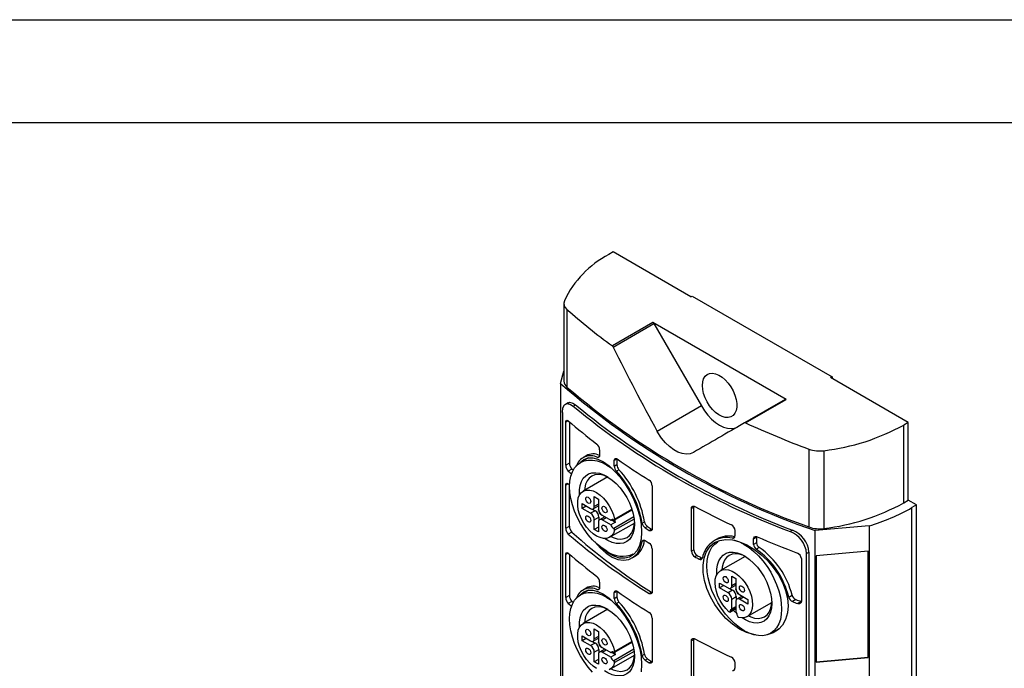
# Model space of a CAD drawing. Header units: millimetres. Extents: x 0 to 699, y 0 to 540.
# Tile 8 of 9: x 394 to 546, y 440 to 540. Entities that reach past the tile are written whole.
import ezdxf

# ---------------------------------------------------------------- set-up
doc = ezdxf.new("R2010")
doc.units = ezdxf.units.MM
doc.header["$LTSCALE"] = 2.5
doc.layers.add('TEXT', color=140, linetype='Continuous', lineweight=25)

msp = doc.modelspace()

# ---------------------------------------------------------------- linework, layer by layer
at = {"color": 7, "linetype": 'Continuous'}
msp.add_line((0.006, 539.757), (698.506, 539.757), dxfattribs=at)
for p, q in [((486.122, 503.926), (485.415, 503.518)), ((498.108, 497.007), (486.122, 503.926)), ((498.108, 497.007), (498.32, 497.129)), ((498.32, 497.129), (519.887, 484.679)), ((478.486, 496.015), (478.486, 484.012)), ((478.967, 495.074), (478.967, 483.071)), ((492.243, 493.045), (485.979, 489.429)), ((486.112, 489.26), (492.393, 492.886)), ((512.811, 481.171), (492.243, 493.045)), ((492.393, 492.886), (499.727, 480.183)), ((477.985, 483.636), (478.486, 485.515)), ((477.985, 483.636), (477.985, 394.552)), ((519.887, 484.679), (519.674, 484.557)), ((531.66, 477.637), (519.674, 484.557)), ((519.887, 484.679), (519.887, 484.434)), ((479.099, 480.656), (478.738, 480.447)), ((512.661, 481.186), (506.38, 477.56)), ((506.547, 477.555), (512.811, 481.171)), ((478.256, 479.165), (478.256, 397.87)), ((479.931, 480.132), (480.291, 480.34)), ((499.727, 480.183), (492.912, 476.249)), ((479.153, 477.873), (478.778, 477.657)), ((478.778, 471.043), (478.778, 477.657)), ((479.333, 477.745), (479.333, 471.363)), ((531.66, 477.637), (530.953, 477.229)), ((531.66, 465.634), (531.66, 477.637)), ((530.953, 465.226), (530.953, 477.229)), ((484.001, 473.406), (484.001, 472.55)), ((516.326, 473.507), (516.326, 461.504)), ((518.64, 473.275), (518.64, 461.272)), ((479.333, 471.363), (478.778, 471.043)), ((482.271, 472.166), (481.058, 471.466)), ((481.93, 472.489), (481.443, 472.208)), ((483.689, 472.236), (483.98, 472.405)), ((486.673, 471.977), (486.268, 471.743)), ((486.268, 470.887), (486.268, 471.743)), ((486.673, 471.977), (486.673, 471.121)), ((479.715, 470.441), (479.172, 470.127)), ((486.268, 470.887), (486.673, 471.121)), ((486.993, 470.339), (486.592, 470.107)), ((485.267, 469.22), (481.456, 467.02)), ((479.153, 468.156), (478.778, 467.94)), ((478.778, 461.326), (478.778, 467.94)), ((479.333, 461.646), (479.333, 468.028)), ((492.127, 467.859), (492.127, 461.245)), ((483.188, 466.184), (483.824, 465.816)), ((483.188, 464.673), (483.188, 466.184)), ((483.824, 465.816), (483.824, 464.306)), ((530.953, 465.226), (531.66, 465.634)), ((532.933, 464.9), (531.66, 465.634)), ((481.314, 465.102), (482.622, 464.346)), ((481.314, 464.367), (481.314, 465.102)), ((481.95, 464.734), (481.314, 464.367)), ((482.622, 463.612), (481.314, 464.367)), ((483.329, 464.02), (482.622, 463.612)), ((482.896, 464.27), (483.329, 464.02)), ((483.022, 464.307), (483.729, 464.715)), ((483.824, 465.041), (483.188, 464.673)), ((483.824, 464.101), (483.832, 464.189)), ((486.272, 462.573), (489.011, 464.154)), ((486.308, 462.709), (488.98, 464.251)), ((498.539, 464.572), (498.18, 464.365)), ((498.18, 457.751), (498.18, 464.365)), ((498.539, 457.958), (498.539, 464.572)), ((532.933, 464.9), (532.226, 464.491)), ((532.226, 375.407), (532.226, 464.491)), ((532.933, 375.815), (532.933, 464.9)), ((483.188, 462.632), (483.895, 463.04)), ((483.188, 461.121), (483.188, 462.632)), ((483.824, 462.264), (483.824, 460.754)), ((483.895, 463.04), (483.895, 462.54)), ((484.697, 463.039), (483.99, 462.631)), ((484.39, 463.326), (485.725, 462.555)), ((484.39, 462.591), (485.026, 462.958)), ((485.725, 461.82), (484.39, 462.591)), ((485.725, 462.555), (485.875, 462.641)), ((486.432, 462.228), (485.725, 461.82)), ((485.796, 462.596), (486.432, 462.228)), ((489.276, 463.064), (486.176, 461.275)), ((489.325, 462.735), (486.308, 460.993)), ((490.57, 462.108), (490.936, 462.32)), ((478.778, 461.326), (479.333, 461.646)), ((479.715, 460.724), (479.172, 460.41)), ((483.824, 461.489), (483.188, 461.121)), ((483.824, 460.754), (483.188, 461.121)), ((485.556, 459.918), (489.367, 462.118)), ((491.394, 461.57), (491.03, 461.36)), ((491.65, 460.97), (492.011, 461.178)), ((492.011, 461.178), (492.11, 461.136)), ((504.907, 460.983), (504.907, 460.127)), ((513.788, 461.002), (513.428, 460.794)), ((525.608, 461.675), (517.306, 460.937)), ((517.306, 371.852), (517.306, 460.937)), ((525.608, 461.675), (525.608, 372.59)), ((490.936, 459.45), (490.57, 459.239)), ((502.009, 459.588), (501.632, 459.37)), ((504.51, 459.764), (504.911, 459.995)), ((507.788, 459.674), (508.226, 459.926)), ((507.788, 458.818), (507.788, 459.674)), ((508.236, 460.025), (508.226, 459.926)), ((508.226, 459.926), (508.226, 459.071)), ((492.127, 458.142), (492.127, 451.528)), ((498.18, 457.751), (498.539, 457.958)), ((508.226, 459.071), (507.788, 458.818)), ((508.641, 458.344), (508.198, 458.088)), ((515.953, 457.402), (516.315, 457.611)), ((516.315, 457.611), (516.315, 376.259)), ((525.46, 457.783), (517.454, 457.071)), ((525.444, 441.427), (525.444, 457.781)), ((525.46, 441.37), (525.46, 457.783)), ((479.153, 457.46), (478.778, 457.243)), ((478.778, 450.629), (478.778, 457.243)), ((479.333, 457.332), (479.333, 450.949)), ((489.019, 456.721), (489.396, 456.939)), ((499.054, 457.112), (498.693, 456.904)), ((499.369, 456.546), (499.732, 456.756)), ((499.732, 456.756), (499.879, 456.707)), ((506.48, 456.974), (502.669, 454.773)), ((515.152, 456.659), (515.152, 450.045)), ((515.953, 376.05), (515.953, 457.402)), ((517.454, 457.071), (517.454, 440.659)), ((504.401, 453.938), (505.037, 453.57)), ((504.401, 452.427), (504.401, 453.938)), ((505.037, 453.57), (505.037, 452.06)), ((482.271, 451.753), (481.058, 451.052)), ((481.93, 452.076), (481.443, 451.794)), ((483.689, 451.823), (483.98, 451.991)), ((484.001, 452.992), (484.001, 452.136)), ((486.673, 451.563), (486.268, 451.329)), ((486.673, 451.563), (486.673, 450.707)), ((502.527, 452.856), (503.835, 452.1)), ((502.527, 452.121), (502.527, 452.856)), ((503.164, 452.488), (502.527, 452.121)), ((503.835, 451.365), (502.527, 452.121)), ((504.542, 451.774), (503.835, 451.365)), ((504.109, 452.024), (504.542, 451.774)), ((504.235, 452.061), (504.942, 452.469)), ((505.037, 452.794), (504.401, 452.427)), ((505.037, 451.855), (505.046, 451.943)), ((479.333, 450.949), (478.778, 450.629)), ((479.715, 450.027), (479.172, 449.714)), ((486.268, 450.474), (486.268, 451.329)), ((486.268, 450.474), (486.673, 450.707)), ((491.65, 451.253), (492.011, 451.461)), ((492.011, 451.461), (492.11, 451.419)), ((504.401, 450.386), (505.108, 450.794)), ((504.401, 448.844), (504.401, 450.386)), ((505.037, 450.018), (505.037, 448.476)), ((505.108, 450.794), (505.108, 450.294)), ((505.91, 450.793), (505.203, 450.385)), ((505.603, 451.08), (506.911, 450.325)), ((505.603, 450.345), (506.24, 450.712)), ((506.911, 449.59), (505.603, 450.345)), ((506.911, 450.325), (506.911, 449.59)), ((513.203, 450.682), (513.722, 450.982)), ((514.309, 450.306), (513.78, 450.001)), ((515.099, 450.014), (514.556, 449.701)), ((485.267, 448.806), (481.456, 446.606)), ((486.993, 449.925), (486.592, 449.694)), ((504.112, 448.379), (505.037, 448.913)), ((505.037, 448.976), (504.154, 448.466)), ((505.037, 449.211), (504.401, 448.844)), ((506.769, 447.672), (510.58, 449.872)), ((492.127, 447.446), (492.127, 440.832)), ((483.188, 445.77), (483.824, 445.403)), ((483.188, 444.26), (483.188, 445.77)), ((510.42, 445.103), (511.824, 445.914)), ((481.314, 444.688), (482.622, 443.933)), ((481.314, 443.953), (481.314, 444.688)), ((481.95, 444.321), (481.314, 443.953)), ((482.622, 443.198), (481.314, 443.953)), ((483.022, 443.893), (483.729, 444.302)), ((483.824, 444.627), (483.188, 444.26)), ((483.824, 445.403), (483.824, 443.892)), ((498.539, 444.159), (498.18, 443.951)), ((498.18, 437.337), (498.18, 443.951)), ((498.539, 437.545), (498.539, 444.159)), ((483.329, 443.606), (482.622, 443.198)), ((482.896, 443.856), (483.329, 443.606)), ((483.188, 442.218), (483.895, 442.626)), ((483.824, 443.688), (483.832, 443.776)), ((483.895, 442.626), (483.895, 442.126)), ((484.697, 442.625), (483.99, 442.217)), ((484.39, 442.912), (485.725, 442.141)), ((484.39, 442.178), (485.026, 442.545)), ((489.276, 442.651), (486.176, 440.861)), ((486.272, 442.159), (489.011, 443.741)), ((486.308, 442.296), (488.98, 443.838)), ((483.188, 440.708), (483.188, 442.218)), ((483.824, 441.075), (483.188, 440.708)), ((483.824, 441.851), (483.824, 440.34)), ((485.725, 441.407), (484.39, 442.178)), ((485.556, 439.504), (489.367, 441.705)), ((485.725, 442.141), (485.875, 442.228)), ((486.432, 441.815), (485.725, 441.407)), ((485.796, 442.182), (486.432, 441.815)), ((489.325, 442.321), (486.308, 440.579)), ((490.57, 441.695), (490.936, 441.906)), ((491.394, 441.156), (491.03, 440.946)), ((517.454, 440.717), (525.444, 441.427)), ((517.454, 440.659), (525.46, 441.37)), ((525.46, 441.37), (525.444, 441.427)), ((483.824, 440.34), (483.188, 440.708)), ((491.65, 440.556), (492.011, 440.765)), ((492.011, 440.765), (492.11, 440.723)), ((504.907, 440.569), (504.907, 439.713))]:
    msp.add_line(p, q)
at = {"flags": 128}
for points in [[(499.875, 483.331), (499.923, 483.883), (500.065, 484.359), (500.296, 484.744), (500.608, 485.021), (500.989, 485.182), (501.426, 485.222), (501.902, 485.137), (502.401, 484.932), (502.904, 484.613), (503.394, 484.193), (503.853, 483.687), (504.264, 483.112), (504.611, 482.49), (504.884, 481.843), (505.071, 481.194), (505.167, 480.568), (505.167, 479.985), (505.071, 479.469), (504.884, 479.037), (504.611, 478.704), (504.264, 478.484), (503.853, 478.383), (503.394, 478.406), (502.904, 478.552), (502.401, 478.815), (501.902, 479.185), (501.426, 479.651), (500.989, 480.194), (500.608, 480.795), (500.296, 481.433), (500.065, 482.083), (499.923, 482.724), (499.875, 483.331)], [(478.256, 479.165), (478.346, 479.874), (478.605, 480.345), (479.01, 480.531), (479.526, 480.407), (479.931, 480.132)], [(479.117, 480.622), (479.37, 480.739), (479.887, 480.615), (480.291, 480.34)], [(499.727, 480.183), (500.2, 479.445), (500.729, 478.764), (501.303, 478.158), (501.908, 477.642), (502.527, 477.228), (503.147, 476.926), (503.751, 476.745), (504.325, 476.688), (504.855, 476.757), (505.273, 476.92)], [(478.778, 477.657), (478.8, 477.824), (478.861, 477.935), (478.957, 477.979), (479.078, 477.95), (479.172, 477.884)], [(498.512, 473.016), (497.988, 472.806), (497.4, 472.739), (496.767, 472.819), (496.107, 473.044), (495.439, 473.409), (494.783, 473.901), (494.158, 474.508), (493.578, 475.211), (492.912, 476.249)], [(485.132, 457.753), (484.38, 458.244), (483.641, 458.841), (482.927, 459.533), (482.251, 460.308), (481.624, 461.153), (481.057, 462.054), (480.56, 462.996), (480.141, 463.961), (479.808, 464.935), (479.566, 465.899), (479.419, 466.837), (479.369, 467.734), (479.419, 468.575), (479.566, 469.344), (479.808, 470.028), (480.141, 470.616), (480.56, 471.098), (481.057, 471.466), (481.624, 471.712), (482.251, 471.834), (482.927, 471.829), (483.641, 471.697), (484.38, 471.44), (485.132, 471.062), (485.885, 470.571), (485.905, 470.557)], [(481.038, 471.491), (481.04, 471.494), (481.577, 471.938), (482.218, 472.166), (482.946, 472.172), (483.744, 471.961), (484.586, 471.541), (485.454, 470.927), (486.321, 470.136), (487.165, 469.19), (487.96, 468.113), (488.682, 466.935), (489.307, 465.687), (489.816, 464.402), (490.19, 463.115), (490.417, 461.863), (490.489, 460.68), (490.405, 459.599), (490.165, 458.651), (489.781, 457.864), (489.26, 457.26), (488.625, 456.86), (487.889, 456.676), (487.082, 456.717), (486.222, 456.986), (485.342, 457.474), (484.466, 458.17), (484.255, 458.39)], [(484.001, 472.55), (483.977, 472.38), (483.908, 472.265), (483.802, 472.218), (483.689, 472.236)], [(486.268, 471.743), (486.293, 471.914), (486.364, 472.03), (486.475, 472.079), (486.613, 472.056), (486.713, 472)], [(480.904, 466.447), (480.902, 466.475), (480.902, 467.225), (481.001, 467.909), (481.197, 468.511), (481.485, 469.017), (481.859, 469.414), (482.31, 469.695), (482.826, 469.851), (483.397, 469.88), (484.008, 469.781), (484.646, 469.555), (485.295, 469.209), (485.94, 468.751), (486.566, 468.191), (487.159, 467.542), (487.704, 466.819), (488.189, 466.04), (488.602, 465.223), (488.934, 464.387), (489.177, 463.551), (489.325, 462.735), (489.375, 461.958), (489.375, 461.958)], [(478.778, 467.94), (478.8, 468.107), (478.861, 468.219), (478.957, 468.262), (479.078, 468.233), (479.172, 468.167)], [(485.329, 469.188), (484.911, 469.379), (484.322, 469.556), (483.763, 469.612), (483.246, 469.544), (482.786, 469.356), (482.393, 469.051), (482.076, 468.637), (481.844, 468.125), (481.703, 467.527), (481.663, 467.139)], [(486.308, 460.993), (486.123, 460.517), (485.847, 460.142), (485.49, 459.882), (485.065, 459.746), (484.586, 459.738), (484.07, 459.859), (483.535, 460.105), (482.998, 460.466), (482.479, 460.931), (481.996, 461.483), (481.564, 462.104), (481.2, 462.772), (480.915, 463.464), (480.719, 464.156), (480.619, 464.824), (480.619, 465.446), (480.719, 465.999), (480.915, 466.466), (481.2, 466.829), (481.564, 467.076), (481.996, 467.198), (482.479, 467.192), (482.998, 467.058), (483.535, 466.8), (484.07, 466.427), (484.586, 465.952), (485.065, 465.391), (485.49, 464.764), (485.847, 464.093), (486.123, 463.4), (486.308, 462.709)], [(482.254, 465.187), (482.106, 465.308), (481.979, 465.478), (481.895, 465.672), (481.865, 465.861), (481.895, 466.016), (481.979, 466.113), (482.106, 466.137), (482.254, 466.086), (482.403, 465.966), (482.529, 465.795), (482.614, 465.601), (482.643, 465.412), (482.614, 465.257), (482.529, 465.16), (482.403, 465.136), (482.254, 465.187)], [(484.758, 463.742), (484.609, 463.863), (484.483, 464.033), (484.398, 464.227), (484.369, 464.416), (484.398, 464.571), (484.483, 464.668), (484.609, 464.692), (484.758, 464.641), (484.906, 464.521), (485.033, 464.35), (485.117, 464.156), (485.146, 463.967), (485.117, 463.812), (485.033, 463.715), (484.906, 463.691), (484.758, 463.742)], [(498.18, 464.365), (498.209, 464.539), (498.292, 464.661), (498.42, 464.72), (498.58, 464.708), (498.693, 464.661)], [(498.552, 464.692), (498.551, 464.691), (498.539, 464.572)], [(482.254, 462.297), (482.106, 462.417), (481.979, 462.587), (481.895, 462.782), (481.865, 462.971), (481.895, 463.125), (481.979, 463.222), (482.106, 463.247), (482.254, 463.195), (482.403, 463.075), (482.529, 462.905), (482.614, 462.71), (482.643, 462.521), (482.614, 462.367), (482.529, 462.27), (482.403, 462.245), (482.254, 462.297)], [(484.823, 463.076), (484.783, 463.071), (484.697, 463.039)], [(485.763, 460.038), (486.119, 459.878), (486.708, 459.701), (487.267, 459.646), (487.784, 459.713), (488.244, 459.901), (488.638, 460.206), (488.954, 460.62), (489.186, 461.132), (489.327, 461.731), (489.37, 462.187)], [(486.308, 462.709), (486.313, 462.67), (486.31, 462.635), (486.301, 462.605), (486.285, 462.583), (486.263, 462.569), (486.237, 462.564), (486.207, 462.567), (486.176, 462.58)], [(484.758, 460.852), (484.609, 460.972), (484.483, 461.142), (484.398, 461.337), (484.369, 461.525), (484.398, 461.68), (484.483, 461.777), (484.609, 461.802), (484.758, 461.75), (484.906, 461.63), (485.033, 461.46), (485.117, 461.265), (485.146, 461.076), (485.117, 460.922), (485.033, 460.825), (484.906, 460.8), (484.758, 460.852)], [(489.375, 461.958), (489.325, 461.239), (489.177, 460.594), (488.934, 460.039), (488.602, 459.586), (488.189, 459.246), (487.704, 459.027), (487.159, 458.934), (486.566, 458.969), (485.94, 459.132), (485.295, 459.418), (484.784, 459.726)], [(492.127, 461.245), (492.1, 461.073), (492.023, 460.953), (491.903, 460.9), (491.755, 460.918), (491.65, 460.97)], [(483.242, 459.262), (483.268, 459.225), (484.126, 458.25), (485.024, 457.457), (485.938, 456.873), (486.841, 456.511), (487.699, 456.386), (488.493, 456.494), (489.191, 456.831), (489.777, 457.384), (490.26, 458.21), (490.57, 459.239)], [(490.57, 459.239), (490.627, 459.38), (490.73, 459.46), (490.867, 459.468), (491.03, 459.4)], [(500.441, 457.613), (501.085, 458.56), (501.762, 459.098), (502.571, 459.441), (503.498, 459.578), (504.514, 459.508), (505.598, 459.23), (506.712, 458.754), (507.826, 458.094), (508.906, 457.271), (509.91, 456.316), (510.821, 455.247), (511.599, 454.109), (512.235, 452.915), (512.705, 451.706), (512.998, 450.505), (513.103, 449.337), (513.015, 448.244), (512.729, 447.244), (512.259, 446.383), (511.61, 445.683), (510.812, 445.17), (509.889, 444.864), (509.814, 444.857)], [(506.345, 445.507), (505.593, 445.998), (504.854, 446.595), (504.14, 447.286), (503.464, 448.062), (502.837, 448.907), (502.27, 449.808), (501.773, 450.75), (501.355, 451.715), (501.021, 452.688), (500.779, 453.653), (500.632, 454.591), (500.583, 455.488), (500.632, 456.329), (500.779, 457.097), (501.021, 457.782), (501.355, 458.37), (501.773, 458.852), (502.27, 459.22), (502.271, 459.22)], [(504.768, 459.473), (504.854, 459.451), (505.593, 459.194), (506.345, 458.816), (507.098, 458.325), (507.837, 457.728), (508.551, 457.037), (509.227, 456.261), (509.854, 455.416), (510.42, 454.515), (510.918, 453.573), (511.336, 452.608), (511.67, 451.635), (511.912, 450.67), (512.059, 449.732), (512.108, 448.835), (512.059, 447.994), (511.912, 447.226), (511.67, 446.541), (511.336, 445.953), (510.918, 445.471), (510.42, 445.103), (509.854, 444.857), (509.227, 444.735), (508.551, 444.74), (507.837, 444.872), (507.098, 445.129), (506.345, 445.507), (506.345, 445.507)], [(507.788, 459.674), (507.819, 459.848), (507.909, 459.975), (508.048, 460.041), (508.222, 460.04), (508.35, 459.998)], [(508.067, 444.863), (507.798, 444.895), (506.692, 445.23), (505.593, 445.766), (504.524, 446.488), (503.518, 447.376), (502.597, 448.402), (501.788, 449.539), (501.108, 450.752), (500.577, 452.005), (500.205, 453.261), (500.004, 454.484), (499.975, 455.639), (500.123, 456.691), (500.441, 457.613)], [(502.117, 454.201), (502.115, 454.229), (502.115, 454.979), (502.214, 455.663), (502.41, 456.265), (502.699, 456.77), (503.072, 457.168), (503.523, 457.449), (504.039, 457.605), (504.61, 457.634), (505.221, 457.535), (505.859, 457.309), (506.508, 456.963), (507.153, 456.505), (507.78, 455.944), (508.372, 455.296), (508.917, 454.573), (509.402, 453.794), (509.816, 452.977), (510.148, 452.14), (510.39, 451.305), (510.538, 450.489), (510.588, 449.712), (510.588, 449.712)], [(478.778, 457.243), (478.8, 457.411), (478.861, 457.522), (478.957, 457.566), (479.078, 457.536), (479.172, 457.471)], [(506.542, 456.942), (506.125, 457.133), (505.536, 457.31), (504.976, 457.365), (504.46, 457.298), (503.999, 457.11), (503.606, 456.805), (503.289, 456.391), (503.058, 455.879), (502.916, 455.281), (502.877, 454.893)], [(503.976, 448.416), (503.471, 448.922), (503.009, 449.507), (502.605, 450.152), (502.275, 450.833), (502.029, 451.528), (501.875, 452.213), (501.82, 452.863), (501.865, 453.457), (502.008, 453.974), (502.245, 454.395), (502.566, 454.708), (502.963, 454.9), (503.419, 454.965), (503.921, 454.902), (504.45, 454.711), (504.988, 454.401), (505.517, 453.98), (506.019, 453.465), (506.476, 452.872), (506.872, 452.222), (507.194, 451.538), (507.43, 450.843), (507.573, 450.161), (507.618, 449.516), (507.563, 448.93), (507.41, 448.422), (507.163, 448.011), (506.833, 447.711), (506.43, 447.532), (505.967, 447.48), (505.462, 447.558)], [(503.468, 452.941), (503.319, 453.061), (503.193, 453.232), (503.108, 453.426), (503.079, 453.615), (503.108, 453.77), (503.193, 453.867), (503.319, 453.891), (503.468, 453.84), (503.616, 453.719), (503.743, 453.549), (503.827, 453.355), (503.856, 453.166), (503.827, 453.011), (503.743, 452.914), (503.616, 452.89), (503.468, 452.941)], [(481.04, 451.081), (481.577, 451.524), (482.218, 451.753), (482.946, 451.758), (483.744, 451.547), (484.586, 451.128), (485.454, 450.513), (486.321, 449.722), (487.165, 448.776), (487.96, 447.7), (488.682, 446.522), (489.307, 445.273), (489.816, 443.988), (490.19, 442.702), (490.417, 441.45), (490.489, 440.267), (490.405, 439.185)], [(484.001, 452.136), (483.977, 451.967), (483.908, 451.852), (483.802, 451.804), (483.689, 451.823)], [(486.268, 451.329), (486.293, 451.5), (486.364, 451.616), (486.475, 451.666), (486.613, 451.642), (486.713, 451.586)], [(492.127, 451.528), (492.1, 451.356), (492.023, 451.236), (491.903, 451.183), (491.755, 451.202), (491.65, 451.253)], [(505.971, 451.496), (505.822, 451.616), (505.696, 451.787), (505.611, 451.981), (505.582, 452.17), (505.611, 452.325), (505.696, 452.422), (505.822, 452.446), (505.971, 452.394), (506.12, 452.274), (506.246, 452.104), (506.33, 451.91), (506.36, 451.721), (506.33, 451.566), (506.246, 451.469), (506.12, 451.445), (505.971, 451.496)], [(482.927, 439.119), (482.251, 439.894), (481.624, 440.74), (481.057, 441.641), (480.56, 442.582), (480.141, 443.548), (479.808, 444.521), (479.566, 445.485), (479.419, 446.424), (479.369, 447.321), (479.419, 448.161), (479.566, 448.93), (479.808, 449.614), (480.141, 450.203), (480.56, 450.685), (481.057, 451.052), (481.624, 451.299), (482.251, 451.421), (482.927, 451.415), (483.641, 451.283), (484.38, 451.026), (485.132, 450.649), (485.885, 450.158), (485.905, 450.143)], [(503.468, 450.051), (503.319, 450.171), (503.193, 450.341), (503.108, 450.535), (503.079, 450.724), (503.108, 450.879), (503.193, 450.976), (503.319, 451.001), (503.468, 450.949), (503.616, 450.829), (503.743, 450.659), (503.827, 450.464), (503.856, 450.275), (503.827, 450.121), (503.743, 450.024), (503.616, 449.999), (503.468, 450.051)], [(506.036, 450.83), (505.996, 450.824), (505.91, 450.793)], [(515.152, 450.045), (515.119, 449.871), (515.025, 449.741), (514.88, 449.669), (514.698, 449.663), (514.556, 449.701)], [(480.904, 446.034), (480.902, 446.061), (480.902, 446.811), (481.001, 447.495), (481.197, 448.097), (481.485, 448.603), (481.859, 449.001), (482.31, 449.281), (482.826, 449.438), (483.397, 449.467), (484.008, 449.367), (484.646, 449.142), (485.295, 448.796), (485.94, 448.337), (486.566, 447.777), (487.159, 447.128), (487.704, 446.406), (488.189, 445.627), (488.602, 444.809), (488.934, 443.973), (489.177, 443.137), (489.325, 442.321), (489.375, 441.545), (489.375, 441.545)], [(485.329, 448.775), (484.911, 448.966), (484.322, 449.143), (483.763, 449.198), (483.246, 449.131), (482.786, 448.942), (482.393, 448.638), (482.076, 448.224), (481.844, 447.712), (481.703, 447.113), (481.663, 446.726)], [(504.154, 448.466), (504.149, 448.432), (504.138, 448.405), (504.12, 448.384), (504.097, 448.373), (504.069, 448.37), (504.039, 448.377), (504.008, 448.392), (503.976, 448.416)], [(505.242, 448.068), (505.221, 448.086), (504.626, 448.676)], [(505.971, 448.606), (505.822, 448.726), (505.696, 448.896), (505.611, 449.09), (505.582, 449.279), (505.611, 449.434), (505.696, 449.531), (505.822, 449.556), (505.971, 449.504), (506.12, 449.384), (506.246, 449.214), (506.33, 449.019), (506.36, 448.83), (506.33, 448.676), (506.246, 448.579), (506.12, 448.554), (505.971, 448.606)], [(510.588, 449.712), (510.538, 448.993), (510.39, 448.348), (510.148, 447.793), (509.816, 447.34), (509.402, 446.999), (508.917, 446.78), (508.372, 446.687), (507.78, 446.723), (507.153, 446.886), (506.508, 447.172), (505.997, 447.48)], [(506.976, 447.792), (507.332, 447.632), (507.921, 447.455), (508.481, 447.4), (508.997, 447.467), (509.458, 447.655), (509.851, 447.96), (510.167, 448.374), (510.399, 448.886), (510.541, 449.485), (510.584, 449.941)], [(483.535, 439.691), (482.998, 440.052), (482.479, 440.517), (481.996, 441.07), (481.564, 441.69), (481.2, 442.358), (480.915, 443.05), (480.719, 443.742), (480.619, 444.411), (480.619, 445.032), (480.719, 445.586), (480.915, 446.052), (481.2, 446.415), (481.564, 446.662), (481.996, 446.785), (482.479, 446.779), (482.998, 446.644), (483.535, 446.386), (484.07, 446.013), (484.586, 445.538), (485.065, 444.978), (485.49, 444.351), (485.847, 443.679), (486.123, 442.986), (486.308, 442.296)], [(482.254, 444.774), (482.106, 444.894), (481.979, 445.064), (481.895, 445.259), (481.865, 445.448), (481.895, 445.602), (481.979, 445.699), (482.106, 445.724), (482.254, 445.672), (482.403, 445.552), (482.529, 445.382), (482.614, 445.187), (482.643, 444.999), (482.614, 444.844), (482.529, 444.747), (482.403, 444.722), (482.254, 444.774)], [(484.758, 443.329), (484.609, 443.449), (484.483, 443.619), (484.398, 443.814), (484.369, 444.002), (484.398, 444.157), (484.483, 444.254), (484.609, 444.279), (484.758, 444.227), (484.906, 444.107), (485.033, 443.937), (485.117, 443.742), (485.146, 443.553), (485.117, 443.399), (485.033, 443.302), (484.906, 443.277), (484.758, 443.329)], [(498.18, 443.951), (498.209, 444.125), (498.292, 444.248), (498.42, 444.306), (498.58, 444.294), (498.693, 444.248)], [(498.552, 444.278), (498.551, 444.277), (498.539, 444.159)], [(482.254, 441.883), (482.106, 442.003), (481.979, 442.174), (481.895, 442.368), (481.865, 442.557), (481.895, 442.712), (481.979, 442.809), (482.106, 442.833), (482.254, 442.782), (482.403, 442.661), (482.529, 442.491), (482.614, 442.297), (482.643, 442.108), (482.614, 441.953), (482.529, 441.856), (482.403, 441.832), (482.254, 441.883)], [(484.823, 442.662), (484.783, 442.657), (484.697, 442.625)], [(484.758, 440.438), (484.609, 440.558), (484.483, 440.729), (484.398, 440.923), (484.369, 441.112), (484.398, 441.267), (484.483, 441.364), (484.609, 441.388), (484.758, 441.337), (484.906, 441.216), (485.033, 441.046), (485.117, 440.852), (485.146, 440.663), (485.117, 440.508), (485.033, 440.411), (484.906, 440.387), (484.758, 440.438)], [(489.375, 441.545), (489.325, 440.826), (489.177, 440.181), (488.934, 439.625), (488.602, 439.172), (488.189, 438.832), (487.704, 438.613), (487.159, 438.52), (486.566, 438.555), (485.94, 438.718), (485.295, 439.005), (484.784, 439.312)], [(485.763, 439.624), (486.119, 439.464), (486.708, 439.288), (487.267, 439.232), (487.784, 439.3), (488.244, 439.488), (488.638, 439.793), (488.954, 440.206), (489.186, 440.719), (489.327, 441.317), (489.37, 441.774)], [(486.308, 442.296), (486.313, 442.257), (486.31, 442.221), (486.301, 442.192), (486.285, 442.17), (486.263, 442.155), (486.237, 442.15), (486.207, 442.154), (486.176, 442.167)], [(486.308, 440.579), (486.123, 440.103), (485.847, 439.729), (485.49, 439.469)], [(492.127, 440.832), (492.1, 440.659), (492.023, 440.539), (491.903, 440.486), (491.755, 440.505), (491.65, 440.556)]]:
    msp.add_lwpolyline(points, dxfattribs=at)
for centre, radius, start, end in [((492.466, 489.868), 15.363, 117.31727, 154.79683), ((479.664, 496.012), 1.169, 160.12325, 233.39975), ((539.75, 563.395), 91.446, 228.34138, 233.98398), ((492.014, 492.677), 0.433, 28.85562, 58.04533), ((485.706, 489.077), 0.445, 24.32717, 52.1806), ((555.599, 572.676), 118.118, 228.92196, 251.08342), ((479.764, 484.072), 1.28, 182.70553, 231.48215), ((555.769, 572.968), 118.237, 229.49196, 250.51342), ((512.723, 481.048), 0.151, 54.38183, 114.31393), ((554.937, 571.38), 118.119, 230.57949, 249.42589), ((556.075, 572.935), 119.654, 230.70143, 249.30394), ((538.935, 546.815), 91.231, 229.07463, 232.63914), ((506.459, 477.403), 0.175, 59.84489, 116.82334), ((568.225, 612.719), 148.571, 245.47211, 249.55456), ((514.604, 506.986), 33.952, 276.82762, 298.78495), ((482.778, 473.373), 1.223, 1.53388, 49.45027), ((482.999, 470.681), 2.099, 61.84179, 120.5805), ((517.958, 478.117), 4.89, 250.51185, 278.02463), ((480.683, 471.383), 1.35, 180.84631, 224.24823), ((482.621, 470.152), 2.342, 62.87685, 163.53056), ((548.566, 559.954), 107.526, 234.8835, 238.04033), ((480.101, 471.07), 1.324, 181.15991, 225.40305), ((536.351, 536.008), 87.234, 229.04451, 229.49523), ((530.739, 526.559), 75.846, 227.72242, 227.93096), ((487.491, 470.938), 1.224, 182.37367, 222.7376), ((474.998, 459.354), 15.813, 10.02995, 42.8461), ((487.916, 471.173), 1.244, 182.40274, 222.09699), ((475.135, 459.53), 16.045, 10.01212, 42.35026), ((491.029, 467.82), 1.099, 2.02271, 55.56224), ((536.145, 533.81), 86.919, 229.04413, 229.21999), ((514.604, 494.983), 33.952, 276.82762, 298.78495), ((482.843, 464.617), 0.349, 230.79671, 9.21404), ((482.667, 462.984), 1.229, 2.60548, 57.39452), ((483.586, 464.96), 0.283, 300.29927, 327.13883), ((485.052, 464.362), 1.229, 182.60548, 237.39452), ((484.619, 464.116), 0.795, 181.05826, 245.84343), ((560.878, 581.281), 132.163, 241.93227, 244.68341), ((516.554, 492.127), 31.769, 286.55761, 299.5566), ((481.96, 462.576), 1.229, 2.60548, 57.39452), ((484.169, 462.32), 0.349, 50.79671, 189.21404), ((485.966, 462.295), 0.355, 53.70179, 132.74372), ((487.434, 462.686), 1.102, 183.94924, 204.53115), ((492.067, 462.496), 1.145, 188.86183, 233.99611), ((480.101, 461.353), 1.324, 181.15991, 225.40305), ((480.683, 461.666), 1.35, 180.84631, 224.24823), ((538.481, 525.939), 87.786, 227.9778, 238.03813), ((486.855, 462.294), 1.226, 202.77125, 236.33153), ((486.02, 461.029), 0.29, 352.79593, 57.58386), ((491.694, 462.284), 1.138, 188.91195, 234.32519), ((550.997, 556.005), 112.043, 237.64158, 238.01616), ((545.643, 546.352), 100.653, 237.38607, 237.80214), ((503.929, 460.932), 0.98, 2.96188, 63.75363), ((512.043, 457.127), 3.92, 4.02498, 69.30418), ((512.406, 457.335), 3.919, 4.03374, 69.34983), ((517.958, 466.113), 4.89, 250.51185, 278.02463), ((543.864, 535.482), 99.1, 229.24737, 238.20514), ((487.803, 459.674), 3.141, 300.22896, 355.91285), ((550.997, 554.045), 112.043, 237.64158, 238.01616), ((503.588, 456.115), 3.763, 75.82808, 170.52355), ((503.933, 456.348), 3.764, 76.03409, 120.70527), ((504.579, 460.087), 0.331, 257.83028, 6.96468), ((568.462, 597.963), 150.491, 246.45691, 249.01002), ((487.522, 461.107), 4.118, 234.53278, 294.15676), ((491.029, 458.104), 1.099, 2.02271, 55.56224), ((499.205, 457.793), 1.026, 182.36096, 240.05409), ((499.563, 458.002), 1.025, 182.45714, 240.21258), ((508.749, 458.878), 0.963, 183.54376, 235.06472), ((500.775, 447.676), 12.787, 13.59619, 54.5135), ((509.182, 459.134), 0.958, 183.81105, 235.63045), ((501.406, 447.915), 12.693, 13.98305, 55.24971), ((538.935, 526.402), 91.231, 229.07463, 232.63914), ((558.679, 569.312), 127.412, 241.91339, 242.2572), ((553.323, 559.655), 116.018, 242.11057, 242.48904), ((499.565, 456.797), 0.318, 231.93367, 348.82478), ((514.236, 456.597), 0.918, 3.84283, 69.59406), ((482.778, 452.959), 1.223, 1.53388, 49.45027), ((482.621, 449.739), 2.342, 62.87685, 163.53056), ((482.999, 450.267), 2.099, 61.84179, 120.5805), ((548.566, 539.541), 107.526, 234.8835, 238.04033), ((504.056, 452.371), 0.349, 230.79671, 9.21404), ((503.88, 450.738), 1.229, 2.60548, 57.39452), ((504.799, 452.713), 0.283, 300.29927, 327.13883), ((506.266, 452.116), 1.229, 182.60548, 237.39452), ((505.832, 451.87), 0.795, 181.05826, 245.84343), ((480.101, 450.656), 1.324, 181.15991, 225.40305), ((480.683, 450.969), 1.35, 180.84631, 224.24823), ((530.739, 506.146), 75.846, 227.72242, 227.93096), ((487.491, 450.524), 1.224, 182.37367, 222.7376), ((487.916, 450.76), 1.244, 182.40274, 222.09699), ((503.173, 450.33), 1.229, 2.60548, 57.39452), ((505.382, 450.074), 0.349, 50.79671, 189.21404), ((514.153, 450.901), 0.975, 193.00221, 247.51881), ((514.662, 451.206), 0.966, 193.41067, 248.58601), ((570.223, 594.682), 155.302, 248.68815, 248.99499), ((564.621, 585.123), 143.899, 249.53532, 249.87057), ((536.351, 515.594), 87.234, 229.04451, 229.49523), ((474.998, 438.941), 15.813, 10.02995, 42.8461), ((475.135, 439.117), 16.045, 10.01212, 42.35026), ((504.506, 448.505), 0.355, 107.2699, 186.30172), ((504.061, 447.735), 1.226, 3.66981, 37.22801), ((491.029, 447.407), 1.099, 2.02271, 55.56224), ((505.575, 447.825), 0.29, 182.41517, 247.2052), ((482.843, 444.204), 0.349, 230.79671, 9.21404), ((483.586, 444.546), 0.283, 300.29927, 327.13883), ((560.878, 560.867), 132.163, 241.93227, 244.68341), ((481.96, 442.162), 1.229, 2.60548, 57.39452), ((482.667, 442.571), 1.229, 2.60548, 57.39452), ((485.052, 443.948), 1.229, 182.60548, 237.39452), ((484.619, 443.703), 0.795, 181.05826, 245.84343), ((484.169, 441.907), 0.349, 50.79671, 189.21404), ((485.966, 441.881), 0.355, 53.70179, 132.74372), ((486.855, 441.881), 1.226, 202.77125, 236.33153), ((486.02, 440.616), 0.29, 352.79593, 57.58386), ((487.434, 442.272), 1.102, 183.94924, 204.53115), ((491.694, 441.871), 1.138, 188.91195, 234.32519), ((492.067, 442.082), 1.145, 188.86183, 233.99611), ((550.997, 535.591), 112.043, 237.64158, 238.01616), ((545.643, 525.938), 100.653, 237.38607, 237.80214), ((503.929, 440.518), 0.98, 2.96188, 63.75363), ((504.579, 439.673), 0.331, 257.83028, 6.96468)]:
    msp.add_arc(centre, radius, start, end)
for major_axis, ratio, start_param, end_param in [((-89.17, 154.438), 0.5773347, 1.4568558, 1.5393484), ((126.1, 72.808), 0.0000702, 2.2422541, 2.3247468)]:
    msp.add_ellipse((584.834, 522.849), major_axis=major_axis, ratio=ratio, start_param=start_param, end_param=end_param)
at = {"layer": 'TEXT'}
msp.add_line((15.875, 523.875), (682.625, 523.875), dxfattribs=at)

doc.saveas('drawing.dxf')
